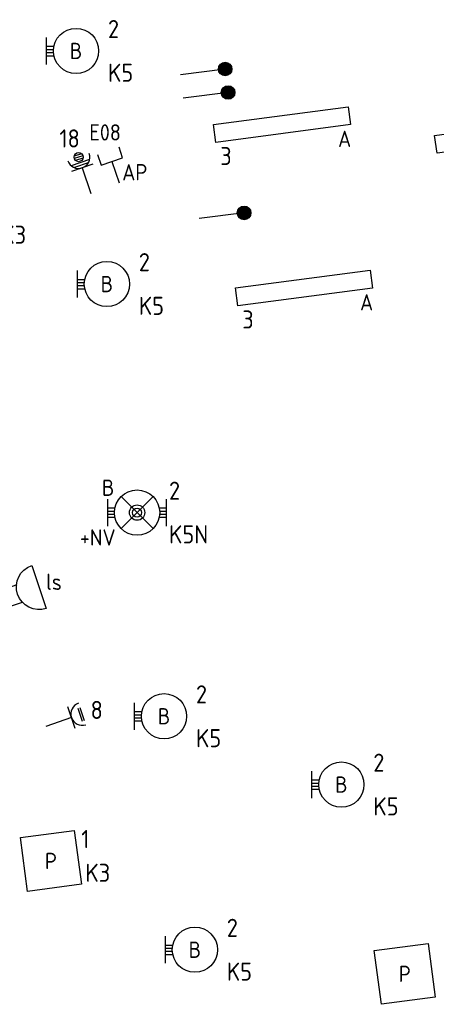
# Model space of a CAD drawing. Header units: millimetres. Extents: x -30977 to 210218, y -180497 to 109503.
# Tile 29 of 31: x 51772 to 56379, y 42049 to 52931. Entities that reach past the tile are written whole.
import ezdxf
from ezdxf.enums import TextEntityAlignment as Align

# ---------------------------------------------------------------- set-up
doc = ezdxf.new("R2010")
doc.units = ezdxf.units.MM
doc.header["$LTSCALE"] = 100
for name, color, linetype in [('EB63101-_ATTRIB', 2, 'Continuous'), ('EB6411--_ATTRIB', 2, 'Continuous'), ('EB6441--_ATTRIB', 2, 'Continuous'), ('EL63101-_LICHT-ARM', 3, 'Continuous'), ('EL63103-_LICHT-WCD230V', 3, 'Continuous'), ('EL63106-_LICHT-WCDPLAF', 3, 'Continuous'), ('EL63501-_NOODVRL-ARM', 3, 'Continuous'), ('EL6411--_DEURBEL', 3, 'Continuous'), ('EL6441--', 3, 'Continuous'), ('EL6441--_DATACOM', 3, 'Continuous')]:
    doc.layers.add(name, color=color, linetype=linetype)
doc.styles.add('NORATT', font='iso.shx')
doc.styles.add('NORDIM', font='isocp.shx')
doc.styles.add('STABICAD-018', font='ISOCP.SHX', dxfattribs={"height": 1.8})

# ---------------------------------------------------------------- blocks, each defined once
blk = doc.blocks.new('ES3W1L')
for p, q in [((-0.75, 1.25), (0.75, 1.25)), ((1.25, 0), (-1.25, 0)), ((-0.75, 1), (0.75, 1)), ((0, 0), (0, -3))]:
    blk.add_line(p, q)
blk.add_arc((0, 1.25), 1.25, 180, 0)
at = {"style": 'NORATT'}
for tag, flags, p in [('VERMOGEN', 9, (-2.5, 3)), ('GROEP', 8, (0, 3)), ('SCHAK', 8, (2.5, 3)), ('GELIJK', 9, (5, 3)), ('KAST', 9, (7, 3)), ('TAL', 8, (2.5, 3))]:
    blk.add_attdef(tag, text='', height=1.8, rotation=90, dxfattribs=dict(at, flags=flags)).set_placement(p, align=Align.MIDDLE_CENTER)
at = {"style": 'NORATT', "flags": 8}
blk.add_attdef('DOEL', text='', height=1.8, rotation=90, dxfattribs=at).set_placement((-2.5, 3), align=Align.MIDDLE_LEFT)
at = {"style": 'NORATT', "flags": 9}
blk.add_attdef('M_CODE', text='', height=1.8, dxfattribs=at).set_placement((0, 0), align=Align.MIDDLE_CENTER)
blk = doc.blocks.new('ES081010')
at = {"color": 0}
for p, q in [((-1, 0), (-1, -2)), ((1, -2), (1, 0))]:
    blk.add_line(p, q, dxfattribs=at)
blk.add_lwpolyline([(-2.5, 2.25), (2.5, 2.25, -1)], format="xyb", close=True, dxfattribs=at)
at = {"color": 0, "style": 'NORATT', "flags": 8}
for tag, p in [('NUMMER', (0, 6.75)), ('SCHAK', (0, 4))]:
    blk.add_attdef(tag, text='', height=1.8, dxfattribs=at).set_placement(p, align=Align.MIDDLE)
at = {"style": 'NORATT'}
for tag, flags, p in [('CODE', 9, (1, 3.5)), ('PANEEL', 9, (0, 3)), ('GRP', 8, (0, -5)), ('RUIMTE', 9, (0, -7.5))]:
    blk.add_attdef(tag, text='', height=1.8, dxfattribs=dict(at, flags=flags)).set_placement(p, align=Align.MIDDLE_LEFT)
at = {"style": 'NORATT', "flags": 8}
blk.add_attdef('M_CODE', text='', height=1.8, dxfattribs=at).set_placement((0, 0), align=Align.MIDDLE_CENTER)
blk = doc.blocks.new('ES3G10')
for p, q in [((-3.25, -1.5), (-3.25, 1.5)), ((-3.25, 0.52), (-2.44, 0.52)), ((-3.25, 0.17), (-2.49, 0.17)), ((-3.25, -0.17), (-2.49, -0.17)), ((-3.25, -0.52), (-2.44, -0.52))]:
    blk.add_line(p, q)
blk.add_circle((0, 0), 2.5)
at = {"style": 'NORATT', "flags": 9}
blk.add_attdef('GELIJK', text='', height=1.8, dxfattribs=at).set_placement((3.5, 5), align=Align.MIDDLE_CENTER)
at = {"color": 6, "style": 'NORATT'}
for tag, flags, p in [('SCHAK', 8, (3.5, 2.75)), ('A_CODE', 8, (0, 0)), ('GROEP', 8, (-3.5, -2.75)), ('KAST', 9, (3.5, -2.75))]:
    blk.add_attdef(tag, text='', height=1.8, dxfattribs=dict(at, flags=flags)).set_placement(p, align=Align.MIDDLE)
blk = doc.blocks.new('EJ3P13')
at = {"color": 0}
blk.add_lwpolyline([(-3, -3), (-3, 3), (3, 3), (3, -3)], close=True, dxfattribs=at)
at = {"style": 'NORATT', "flags": 9}
blk.add_attdef('GELIJK', text='', height=1.8, dxfattribs=at).set_placement((3.5, 5), align=Align.MIDDLE_CENTER)
at = {"color": 0, "style": 'NORATT'}
for tag, flags, p in [('SCHAK', 8, (3.5, 4.75)), ('A_CODE', 8, (0, 0)), ('GROEP', 8, (-3.5, -4.75)), ('KAST', 9, (3.5, -4.75))]:
    blk.add_attdef(tag, text='', height=1.8, dxfattribs=dict(at, flags=flags)).set_placement(p, align=Align.MIDDLE)
blk = doc.blocks.new('EJ3P31')
at = {"color": 0}
blk.add_lwpolyline([(-7.5, -1), (-7.5, 1), (7.5, 1), (7.5, -1)], close=True, dxfattribs=at)
at = {"style": 'NORATT', "flags": 9}
blk.add_attdef('GELIJK', text='', height=1.8, dxfattribs=at).set_placement((3.5, 5), align=Align.MIDDLE_CENTER)
at = {"color": 0, "style": 'NORATT'}
for tag, flags, p in [('A_CODE', 8, (-3.5, 2.75)), ('SCHAK', 8, (3.5, 2.75)), ('GROEP', 8, (-3.5, -2.75)), ('KAST', 9, (3.5, -2.75))]:
    blk.add_attdef(tag, text='', height=1.8, dxfattribs=dict(at, flags=flags)).set_placement(p, align=Align.MIDDLE)
blk = doc.blocks.new('ES3W1Q')
at = {"color": 0}
for p, q in [((0.5, 1.25), (-0.5, 1.25)), ((0.43, 1.5), (-0.43, 1.5)), ((1.25, 0), (-1.25, 0)), ((1.07, 0.6), (-1.07, 0.6)), ((0.81, 0.3), (-0.81, 0.3)), ((0.43, 1), (-0.43, 1)), ((0, 0), (0, -3))]:
    blk.add_line(p, q, dxfattribs=at)
blk.add_circle((0, 1.25), 0.5, dxfattribs=at)
blk.add_arc((0, 1.25), 1.25, 180, 0, dxfattribs=at)
at = {"color": 0, "style": 'NORATT'}
for tag, flags, p in [('VERMOGEN', 9, (-2.5, 2.5)), ('GROEP', 8, (0, 3.5)), ('KAST', 9, (2.5, 2.5)), ('SCHAK', 8, (-1.5, -1.5)), ('TAL', 8, (1.6, -1.65))]:
    blk.add_attdef(tag, text='', height=1.8, rotation=90, dxfattribs=dict(at, flags=flags)).set_placement(p, align=Align.MIDDLE)
at = {"style": 'NORATT', "width": 0.7, "flags": 8}
blk.add_attdef('DOEL', text='', height=1.8, rotation=90, dxfattribs=at).set_placement((-2.5, 3.5), align=Align.MIDDLE_LEFT)
at = {"style": 'NORATT', "flags": 9}
blk.add_attdef('GELIJK', text='', height=1.8, rotation=90, dxfattribs=at).set_placement((5, 3.5), align=Align.MIDDLE_CENTER)
blk.add_attdef('M_CODE', text='', height=1.8, dxfattribs=at).set_placement((0, 0), align=Align.MIDDLE_CENTER)
blk = doc.blocks.new('ES111351')
blk.add_line((0, -0.5), (0, -3))
blk.add_lwpolyline([(-1.25, 0.75), (-1.25, -0.5), (1.25, -0.5), (1.25, 0.75)])
at = {"style": 'NORATT', "flags": 8}
blk.add_attdef('NUMMER', text='', height=1.8, rotation=90, dxfattribs=at).set_placement((0, 2.5), align=Align.MIDDLE_LEFT)
at = {"style": 'NORATT'}
for tag, flags, p in [('CODE', 9, (1, 3.5)), ('PANEEL', 9, (0, 3)), ('GRP', 8, (0, -5)), ('RUIMTE', 9, (0, -7.5))]:
    blk.add_attdef(tag, text='', height=1.8, dxfattribs=dict(at, flags=flags)).set_placement(p, align=Align.MIDDLE_LEFT)
at = {"style": 'NORATT', "flags": 8}
blk.add_attdef('M_CODE', text='', height=1.8, dxfattribs=at).set_placement((0, 0), align=Align.MIDDLE_CENTER)
blk = doc.blocks.new('EJ3T01')
at = {"color": 0}
for p, q in [((-3.25, -1.5), (-3.25, 1.5)), ((-1.77, 1.77), (1.77, -1.77)), ((1.77, 1.77), (-1.77, -1.77)), ((3.25, -1.5), (3.25, 1.5)), ((-3.25, 0.52), (-2.44, 0.52)), ((-3.25, 0.17), (-2.49, 0.17)), ((2.44, 0.52), (3.25, 0.52)), ((2.49, 0.17), (3.25, 0.17)), ((-3.25, -0.17), (-2.49, -0.17)), ((-3.25, -0.52), (-2.44, -0.52)), ((2.44, -0.52), (3.25, -0.52)), ((2.49, -0.17), (3.25, -0.17))]:
    blk.add_line(p, q, dxfattribs=at)
blk.add_lwpolyline([(1.77, -1.77), (1.75, -1.75)], dxfattribs=at)
for radius in [2.5, 0.85, 0.5]:
    blk.add_circle((0, 0), radius, dxfattribs=at)
at = {"style": 'NORATT', "flags": 9}
blk.add_attdef('GELIJK', text='', height=1.8, dxfattribs=at).set_placement((3.5, 5), align=Align.MIDDLE_CENTER)
at = {"color": 0, "style": 'NORATT'}
for tag, flags, p in [('A_CODE', 8, (-3.5, 2.75)), ('SCHAK', 8, (3.5, 2.75)), ('GROEP', 8, (-3.5, -2.75)), ('KAST', 9, (3.5, -2.75))]:
    blk.add_attdef(tag, text='', height=1.8, dxfattribs=dict(at, flags=flags)).set_placement(p, align=Align.MIDDLE)
blk = doc.blocks.new('E00008')
at = {"color": 0, "linetype": 'Continuous'}
blk.add_line((0, 6), (0, 1), dxfattribs=at)
blk.add_lwpolyline([(-0.375, 6, 0.75, 0.75, 1), (0.375, 6, 0.75, 0.75, 1)], format="xyseb", close=True, dxfattribs=at)
blk.add_circle((0, 6), 0.75, dxfattribs=at)
at = {"color": 0, "linetype": 'Continuous', "style": 'STABICAD-018'}
for tag, p in [('COMMENT1', (0, 12)), ('DATACOM1', (0, 9)), ('TEXT1', (2.5, 6)), ('ARTICLECODE', (0, 0))]:
    blk.add_attdef(tag, text='', height=1.8, dxfattribs=at).set_placement(p, align=Align.MIDDLE)

msp = doc.modelspace()

# ---------------------------------------------------------------- block references
at = {"layer": 'EL63101-_LICHT-ARM'}
ref = msp.add_blockref('ES3G10', (52395, 52585, -16800), dxfattribs=dict(at, xscale=100, yscale=100, zscale=100))
ref.add_attrib('A_CODE', 'B', dxfattribs={"layer": 'EB63101-_ATTRIB', "color": 1, "height": 180, "style": 'NORATT', "flags": 8}).set_placement((52395, 52585, -16800), align=Align.MIDDLE)
ref = msp.add_blockref('EJ3P31', (54672, 51772), dxfattribs=dict(at, xscale=100, yscale=100, zscale=100, rotation=7.500000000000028))
ref.add_attrib('A_CODE', 'A', dxfattribs={"layer": 'EB63101-_ATTRIB', "color": 1, "height": 180, "style": 'NORATT', "flags": 8}).set_placement((55365, 51614), align=Align.MIDDLE)
ref = msp.add_blockref('EJ3P31', (57117, 51651, -14200), dxfattribs=dict(at, xscale=100, yscale=100, zscale=100, rotation=7.500000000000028))
ref.add_attrib('A_CODE', 'A', dxfattribs={"layer": 'EB63101-_ATTRIB', "color": 1, "height": 180, "style": 'NORATT', "flags": 8}).set_placement((57810, 51493, -14200), align=Align.MIDDLE)
ref = msp.add_blockref('ES3G10', (52736, 50009, -16394), dxfattribs=dict(at, xscale=100, yscale=100, zscale=100))
ref.add_attrib('A_CODE', 'B', dxfattribs={"layer": 'EB63101-_ATTRIB', "color": 1, "height": 180, "style": 'NORATT', "flags": 8}).set_placement((52736, 50009, -16394), align=Align.MIDDLE)
ref = msp.add_blockref('EJ3P31', (54915, 49965), dxfattribs=dict(at, xscale=100, yscale=100, zscale=100, rotation=7.500000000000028))
ref.add_attrib('A_CODE', 'A', dxfattribs={"layer": 'EB63101-_ATTRIB', "color": 1, "height": 180, "style": 'NORATT', "flags": 8}).set_placement((55608, 49807), align=Align.MIDDLE)
ref = msp.add_blockref('ES3G10', (53368, 45232, -15640), dxfattribs=dict(at, xscale=100, yscale=100, zscale=100))
ref.add_attrib('A_CODE', 'B', dxfattribs={"layer": 'EB63101-_ATTRIB', "color": 1, "height": 180, "style": 'NORATT', "flags": 8}).set_placement((53368, 45232, -15640), align=Align.MIDDLE)
ref = msp.add_blockref('ES3G10', (55329, 44477, -14400), dxfattribs=dict(at, xscale=100, yscale=100, zscale=100))
ref.add_attrib('A_CODE', 'B', dxfattribs={"layer": 'EB63101-_ATTRIB', "color": 1, "height": 180, "style": 'NORATT', "flags": 8}).set_placement((55329, 44477, -14400), align=Align.MIDDLE)
ref = msp.add_blockref('EJ3P13', (52117, 43633), dxfattribs=dict(at, xscale=100.0000000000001, yscale=100.0000000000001, zscale=100.0000000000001, rotation=7.499999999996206))
ref.add_attrib('A_CODE', 'P', dxfattribs={"layer": 'EB63101-_ATTRIB', "color": 1, "height": 180, "style": 'NORATT', "flags": 8}).set_placement((52117, 43633), align=Align.MIDDLE)
ref = msp.add_blockref('ES3G10', (53709, 42652, -15233), dxfattribs=dict(at, xscale=100, yscale=100, zscale=100))
ref.add_attrib('A_CODE', 'B', dxfattribs={"layer": 'EB63101-_ATTRIB', "color": 1, "height": 180, "style": 'NORATT', "flags": 8}).set_placement((53709, 42652, -15233), align=Align.MIDDLE)
ref = msp.add_blockref('EJ3P13', (56030, 42385), dxfattribs=dict(at, xscale=100.0000000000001, yscale=100.0000000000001, zscale=100.0000000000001, rotation=7.499999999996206))
ref.add_attrib('A_CODE', 'P', dxfattribs={"layer": 'EB63101-_ATTRIB', "color": 1, "height": 180, "style": 'NORATT', "flags": 8}).set_placement((56030, 42385), align=Align.MIDDLE)
at = {"layer": 'EL63103-_LICHT-WCD230V', "xscale": 100, "yscale": 100, "zscale": 100, "rotation": 288.7438254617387}
msp.add_blockref('ES3W1L', (52344, 45217, -15750), dxfattribs=at)
at = {"layer": 'EL63106-_LICHT-WCDPLAF', "xscale": 100.0000000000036, "yscale": 100.0000000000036, "zscale": 100.0000000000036, "rotation": 18.74999999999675}
msp.add_blockref('ES3W1Q', (52463, 51293, -16800), dxfattribs=at)
at = {"layer": 'EL63501-_NOODVRL-ARM'}
ref = msp.add_blockref('EJ3T01', (53070, 47483, -15995), dxfattribs=dict(at, xscale=100, yscale=100, zscale=100))
ref.add_attrib('A_CODE', 'B', dxfattribs={"layer": '0', "color": 1, "height": 180, "style": 'NORATT', "flags": 8}).set_placement((52750, 47758, -15995), align=Align.MIDDLE)
ref.add_attrib('GROEP', '+NV', dxfattribs={"layer": '0', "color": 1, "height": 180, "style": 'NORATT', "flags": 8}).set_placement((52635, 47208, -15995), align=Align.MIDDLE)
at = {"layer": 'EL6411--_DEURBEL'}
ref = msp.add_blockref('ES081010', (51772, 46589), dxfattribs=dict(at, xscale=100, yscale=100, zscale=100, rotation=288.7479115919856))
ref.add_attrib('SCHAK', 'ls', dxfattribs={"layer": 'EB6411--_ATTRIB', "color": 1, "height": 180, "style": 'NORATT', "flags": 8}).set_placement((52151, 46718), align=Align.MIDDLE)
at = {"layer": 'EL6441--', "linetype": 'Continuous', "xscale": 100, "yscale": 100, "zscale": 100, "rotation": 277.21}
for p in [(53449, 52310), (53481, 52051), (53658, 50720)]:
    msp.add_blockref('E00008', p, dxfattribs=at)
at = {"layer": 'EL6441--_DATACOM'}
ref = msp.add_blockref('ES111351', (52776, 51410, -18750), dxfattribs=dict(at, xscale=99.99999999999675, yscale=99.99999999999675, zscale=99.99999999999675, rotation=18.74999999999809))
ref.add_attrib('GRP', 'E08', dxfattribs={"layer": 'EB6441--_ATTRIB', "color": 1, "height": 180, "style": 'NORATT', "flags": 8}).set_placement((52542, 51685, -18750), align=Align.MIDDLE_LEFT)
ref.add_attrib('NUMMER', 'AP', dxfattribs={"layer": 'EB6441--_ATTRIB', "color": 1, "height": 180, "style": 'NORATT', "flags": 8}).set_placement((53184, 51245, -18750), align=Align.MIDDLE_RIGHT)

# ---------------------------------------------------------------- texts
at = {"layer": 'EL63101-_LICHT-ARM', "color": 1, "style": 'NORDIM'}
for s, p in [('2', (52748, 52727, -19200)), ('K5', (52748, 52244, -19200)), ('3', (53990, 51324, -7600)), ('K3', (51568, 50454, -16800)), ('2', (53089, 50151, -18794)), ('K5', (53089, 49668, -18794)), ('3', (54233, 49517, -7600)), ('2', (53423, 47625, -18395)), ('K5N', (53423, 47142, -18395)), ('2', (53721, 45374, -18040)), ('K5', (53721, 44890, -18040)), ('2', (55682, 44619, -16800)), ('K5', (55682, 44136, -16800)), ('1', (52453, 43775, -16800)), ('K3', (52498, 43402, -16800)), ('2', (54062, 42794, -17633)), ('K5', (54062, 42310, -17633))]:
    msp.add_text(s, height=200, dxfattribs=at).set_placement(p)
at = {"layer": 'EL63103-_LICHT-WCD230V', "color": 7, "style": 'NORDIM'}
for s, p in [('18', (52211, 51518, -55610)), ('8', (52556, 45202, -55610))]:
    msp.add_text(s, height=200, dxfattribs=at).set_placement(p)

doc.saveas('drawing.dxf')
